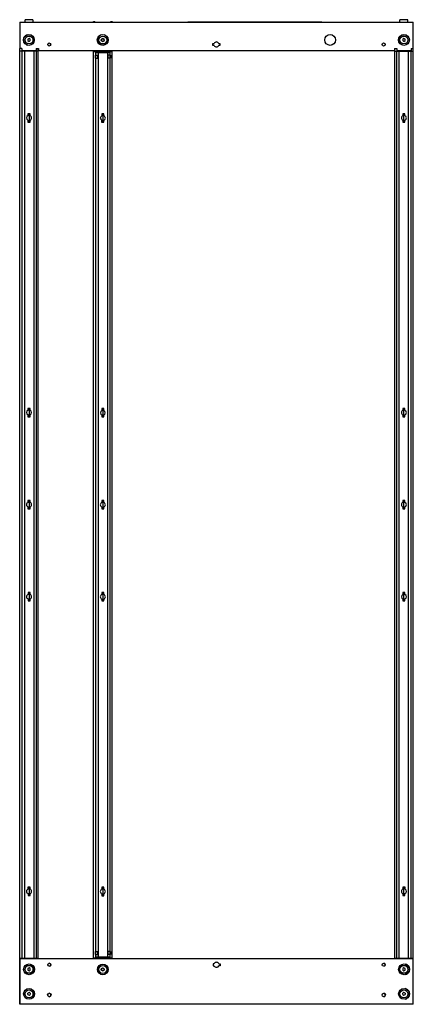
# Model space of a CAD drawing. Header units: millimetres. Extents: x 433 to 1233, y 155 to 2160.
import ezdxf

# ---------------------------------------------------------------- set-up
doc = ezdxf.new("R2010")
doc.units = ezdxf.units.MM
doc.header["$LTSCALE"] = 151.459401
doc.layers.get('0').update_dxf_attribs({"linetype": 'CONTINUOUS'})
doc.layers.add('INTFCLR_18', color=7, linetype='CONTINUOUS')

msp = doc.modelspace()

# ---------------------------------------------------------------- linework, layer by layer
at = {"color": 7}
for p, q in [((432.7, 2155), (432.7, 2101)), ((432.7, 2155), (1232.7, 2155)), ((443.7, 2155), (443.7, 2160)), ((459.7, 2160), (443.7, 2160)), ((459.7, 2160), (459.7, 2155)), ((582.7, 2155), (582.7, 2156)), ((582.7, 2156), (585.4, 2156)), ((582.9, 2155), (582.9, 2156)), ((585.4, 2155), (585.4, 2156)), ((617.7, 2155), (617.7, 2156)), ((617.7, 2156), (620.4, 2156)), ((617.9, 2156), (617.9, 2155)), ((620.4, 2156), (620.4, 2155)), ((774.4, 2155.5), (774.4, 2155)), ((774.4, 2155.5), (1046.9, 2155.5)), ((1046.9, 2155.5), (1046.9, 2155)), ((1205.9, 2155), (1205.9, 2160)), ((1221.9, 2160), (1205.9, 2160)), ((1221.9, 2155), (1221.9, 2160)), ((1232.7, 247.5), (1232.7, 2155)), ((599.3, 2129.2), (599.3, 2129.4)), ((441.3, 2115.2), (441.3, 2122.2)), ((451.7, 2121.6), (449.2, 2120.2)), ((449.2, 2120.2), (449.2, 2117.3)), ((449.2, 2117.3), (451.7, 2115.8)), ((454.2, 2120.2), (451.7, 2121.6)), ((451.7, 2115.8), (454.2, 2117.3)), ((454.2, 2117.3), (454.2, 2120.2)), ((462.1, 2121.2), (462.1, 2116.4)), ((591.3, 2115), (591.3, 2122)), ((601.7, 2121.4), (599.2, 2119.9)), ((599.2, 2119.9), (599.2, 2117)), ((599.2, 2117), (601.7, 2115.6)), ((604.2, 2119.9), (601.7, 2121.4)), ((601.7, 2115.6), (604.2, 2117)), ((604.2, 2117), (604.2, 2119.9)), ((612.1, 2121.2), (612.1, 2116.3)), ((825.5, 2107.3), (825.5, 2111.6)), ((825.5, 2111.6), (828.1, 2111.6)), ((828.1, 2107.3), (825.5, 2107.3)), ((837.3, 2111.6), (839.9, 2111.6)), ((839.9, 2107.3), (837.3, 2107.3)), ((839.9, 2111.6), (839.9, 2107.3)), ((1203.5, 2115.4), (1203.5, 2122.1)), ((1213.9, 2121.6), (1211.4, 2120.2)), ((1211.4, 2120.2), (1211.4, 2117.3)), ((1211.4, 2117.3), (1213.9, 2115.8)), ((1216.5, 2120.2), (1213.9, 2121.6)), ((1213.9, 2115.8), (1216.5, 2117.3)), ((1216.5, 2117.3), (1216.5, 2120.2)), ((1224.4, 2122.1), (1224.4, 2115.4)), ((436.9, 2101), (432.7, 2101)), ((432.7, 2097.5), (432.7, 2099)), ((432.9, 2099), (432.7, 2099)), ((432.9, 2097.5), (432.7, 2097.5)), ((432.9, 155), (432.9, 2101)), ((470.4, 2096), (432.9, 2096)), ((436.8, 2096), (436.8, 249)), ((436.9, 2101), (436.9, 2097.5)), ((436.9, 2097.5), (465.9, 2097.5)), ((442.1, 2096), (442.1, 249)), ((461.3, 2096), (461.3, 249)), ((465.9, 2101), (465.9, 2097.5)), ((465.9, 2101), (470.9, 2101)), ((466.6, 249), (466.6, 2096)), ((470.4, 247.5), (470.4, 2101)), ((470.9, 2099), (470.4, 2099)), ((470.4, 2097.5), (1195.2, 2097.5)), ((470.9, 2101), (470.9, 2097.5)), ((582.7, 247.5), (582.7, 2097.5)), ((582.9, 247.5), (582.9, 2097.5)), ((620.4, 2094.7), (582.9, 2094.7)), ((586.8, 2095.7), (583.9, 2095.7)), ((586.8, 2094.7), (586.8, 249.7)), ((616.2, 2092.7), (587.2, 2092.7)), ((592.1, 2092.7), (592.1, 251.7)), ((611.3, 2092.7), (611.3, 251.7)), ((620.4, 2095.7), (616.6, 2095.7)), ((616.6, 249.7), (616.6, 2094.7)), ((620.4, 247.5), (620.4, 2097.5)), ((1194.5, 2101), (1194.5, 2097.5)), ((1194.5, 2101), (1199.5, 2101)), ((1195.2, 2099), (1194.5, 2099)), ((1195.2, 247.5), (1195.2, 2101)), ((1195.2, 2096), (1232.7, 2096)), ((1199, 2096), (1199, 249)), ((1199.5, 2101), (1199.5, 2097.5)), ((1199.5, 2097.5), (1228.5, 2097.5)), ((1204.4, 249), (1204.4, 2096)), ((1223.5, 249), (1223.5, 2096)), ((1228.5, 2101), (1228.5, 2097.5)), ((1228.5, 2101), (1232.7, 2101)), ((1228.9, 249), (1228.9, 2096)), ((449.5, 1968.5), (449.5, 1964.6)), ((453.8, 1968.5), (449.5, 1968.5)), ((451.7, 1968.5), (451.7, 1951.5)), ((451.7, 1968.5), (451.7, 1951.5)), ((453.8, 1964.6), (453.8, 1968.5)), ((599.5, 1968.2), (599.5, 1964.4)), ((603.8, 1968.2), (599.5, 1968.2)), ((601.7, 1968.2), (601.7, 1951.2)), ((601.7, 1968.2), (601.7, 1951.2)), ((603.8, 1964.4), (603.8, 1968.2)), ((1211.8, 1968.5), (1211.8, 1964.6)), ((1216.1, 1968.5), (1211.8, 1968.5)), ((1213.9, 1951.5), (1213.9, 1968.5)), ((1213.9, 1951.5), (1213.9, 1968.5)), ((1216.1, 1964.6), (1216.1, 1968.5)), ((449.3, 1955.5), (449.3, 1951.5)), ((449.3, 1951.5), (453.8, 1951.5)), ((453.8, 1951.5), (453.8, 1955.4)), ((599.3, 1955.2), (599.3, 1951.2)), ((599.3, 1951.2), (603.8, 1951.2)), ((603.8, 1951.2), (603.8, 1955.1)), ((1211.8, 1955.4), (1211.8, 1951.5)), ((1211.8, 1951.5), (1216.1, 1951.5)), ((1216.1, 1951.5), (1216.1, 1955.4)), ((449.5, 1368.5), (449.5, 1364.6)), ((453.8, 1368.5), (449.5, 1368.5)), ((451.7, 1368.5), (451.7, 1351.5)), ((451.7, 1368.5), (451.7, 1351.5)), ((453.8, 1364.6), (453.8, 1368.5)), ((599.5, 1368.2), (599.5, 1364.3)), ((603.8, 1368.2), (599.5, 1368.2)), ((601.7, 1368.2), (601.7, 1351.2)), ((601.7, 1368.2), (601.7, 1351.2)), ((603.8, 1364.3), (603.8, 1368.2)), ((1216.1, 1368.5), (1211.8, 1368.5)), ((1211.8, 1368.5), (1211.8, 1364.6)), ((1213.9, 1351.5), (1213.9, 1368.5)), ((1213.9, 1351.5), (1213.9, 1368.5)), ((1216.1, 1364.6), (1216.1, 1368.5)), ((449.5, 1355.4), (449.5, 1351.5)), ((449.5, 1351.5), (453.8, 1351.5)), ((453.8, 1351.5), (453.8, 1355.4)), ((599.5, 1355.2), (599.5, 1351.2)), ((599.5, 1351.2), (603.8, 1351.2)), ((603.8, 1351.2), (603.8, 1355.2)), ((1211.8, 1355.4), (1211.8, 1351.5)), ((1211.8, 1351.5), (1216.1, 1351.5)), ((1216.1, 1351.5), (1216.1, 1355.4)), ((449.5, 1181), (449.5, 1177.1)), ((453.8, 1181), (449.5, 1181)), ((449.5, 1167.9), (449.5, 1164)), ((449.5, 1164), (453.8, 1164)), ((451.7, 1181), (451.7, 1164)), ((451.7, 1181), (451.7, 1164)), ((453.8, 1177.1), (453.8, 1181)), ((453.8, 1164), (453.8, 1167.9)), ((599.5, 1180.7), (599.5, 1176.9)), ((603.8, 1180.7), (599.5, 1180.7)), ((599.5, 1167.6), (599.5, 1163.7)), ((599.5, 1163.7), (603.8, 1163.7)), ((601.7, 1180.7), (601.7, 1163.7)), ((601.7, 1180.7), (601.7, 1163.7)), ((603.8, 1176.9), (603.8, 1180.7)), ((603.8, 1163.7), (603.8, 1167.6)), ((1216.1, 1181), (1211.8, 1181)), ((1211.8, 1181), (1211.8, 1177.1)), ((1211.8, 1167.9), (1211.8, 1164)), ((1211.8, 1164), (1216.1, 1164)), ((1213.9, 1164), (1213.9, 1181)), ((1213.9, 1164), (1213.9, 1181)), ((1216.1, 1177.1), (1216.1, 1181)), ((1216.1, 1164), (1216.1, 1167.9)), ((449.6, 993.5), (449.6, 989.6)), ((453.8, 993.5), (449.6, 993.5)), ((451.7, 993.5), (451.7, 976.5)), ((451.7, 993.5), (451.7, 976.5)), ((453.8, 989.6), (453.8, 993.5)), ((599.6, 993.3), (599.6, 989.4)), ((603.8, 993.3), (599.6, 993.3)), ((601.7, 993.3), (601.7, 976.3)), ((601.7, 993.3), (601.7, 976.3)), ((603.8, 989.4), (603.8, 993.3)), ((1216.1, 993.5), (1211.8, 993.5)), ((1211.8, 993.5), (1211.8, 989.6)), ((1213.9, 976.5), (1213.9, 993.5)), ((1213.9, 976.5), (1213.9, 993.5)), ((1216.1, 989.6), (1216.1, 993.5)), ((449.6, 980.4), (449.6, 976.5)), ((449.6, 976.5), (453.8, 976.5)), ((453.8, 976.5), (453.8, 980.4)), ((599.6, 980.1), (599.6, 976.3)), ((599.6, 976.3), (603.8, 976.3)), ((603.8, 976.3), (603.8, 980.1)), ((1211.8, 980.4), (1211.8, 976.5)), ((1211.8, 976.5), (1216.1, 976.5)), ((1216.1, 976.5), (1216.1, 980.4)), ((453.8, 393.5), (449.5, 393.5)), ((449.5, 393.5), (449.5, 389.6)), ((451.7, 393.5), (451.7, 376.5)), ((451.7, 393.5), (451.7, 376.5)), ((453.8, 389.6), (453.8, 393.5)), ((603.8, 393.2), (599.5, 393.2)), ((599.5, 393.2), (599.5, 389.4)), ((601.7, 393.2), (601.7, 376.2)), ((601.7, 393.2), (601.7, 376.2)), ((603.8, 389.4), (603.8, 393.2)), ((1216.3, 393.5), (1211.8, 393.5)), ((1211.8, 393.5), (1211.8, 389.6)), ((1213.9, 376.5), (1213.9, 393.5)), ((1213.9, 376.5), (1213.9, 393.5)), ((1216.3, 389.5), (1216.3, 393.5)), ((449.6, 380.4), (449.6, 376.5)), ((449.6, 376.5), (453.9, 376.5)), ((453.9, 376.5), (453.9, 380.4)), ((599.6, 380.1), (599.6, 376.2)), ((599.6, 376.2), (603.9, 376.2)), ((603.9, 376.2), (603.9, 380.1)), ((1211.8, 380.4), (1211.8, 376.5)), ((1211.8, 376.5), (1216.1, 376.5)), ((1216.1, 376.5), (1216.1, 380.4)), ((1232.9, 247.5), (432.7, 247.5)), ((432.7, 247.5), (432.7, 155)), ((432.9, 249), (470.4, 249)), ((582.9, 249.7), (620.4, 249.7)), ((582.9, 248.7), (586.8, 248.7)), ((587.2, 251.7), (616.2, 251.7)), ((616.6, 248.7), (619.5, 248.7)), ((1195.2, 249), (1232.7, 249)), ((1232.9, 155), (1232.9, 247.5)), ((441.3, 222.9), (441.3, 229.6)), ((451.7, 229.1), (449.2, 227.7)), ((449.2, 227.7), (449.2, 224.8)), ((449.2, 224.8), (451.7, 223.3)), ((454.2, 227.7), (451.7, 229.1)), ((451.7, 223.3), (454.2, 224.8)), ((454.2, 224.8), (454.2, 227.7)), ((462.1, 229.6), (462.1, 222.9)), ((591.3, 222.6), (591.3, 229.4)), ((601.7, 228.9), (599.2, 227.4)), ((599.2, 227.4), (599.2, 224.5)), ((599.2, 224.5), (601.7, 223.1)), ((604.2, 227.4), (601.7, 228.9)), ((601.7, 223.1), (604.2, 224.5)), ((604.2, 224.5), (604.2, 227.4)), ((612.1, 229.4), (612.1, 222.6)), ((828.3, 237.6), (825.8, 237.6)), ((825.8, 237.6), (825.8, 233.3)), ((825.8, 233.3), (828.3, 233.3)), ((837.3, 237.6), (840.1, 237.6)), ((840.1, 233.3), (837.3, 233.3)), ((839.9, 237.6), (839.9, 233.3)), ((840.1, 237.6), (840.1, 233.3)), ((1203.5, 223.8), (1203.5, 228.7)), ((1213.9, 229.1), (1211.4, 227.7)), ((1211.4, 227.7), (1211.4, 224.8)), ((1211.4, 224.8), (1213.9, 223.3)), ((1216.5, 227.7), (1213.9, 229.1)), ((1213.9, 223.3), (1216.5, 224.8)), ((1216.5, 224.8), (1216.5, 227.7)), ((1224.4, 229.7), (1224.4, 222.7)), ((441.3, 179.6), (441.3, 172.9)), ((451.7, 179.1), (449.2, 177.7)), ((449.2, 174.8), (449.2, 177.7)), ((449.2, 174.8), (451.7, 173.3)), ((454.2, 177.7), (451.7, 179.1)), ((451.7, 173.3), (454.2, 174.8)), ((454.2, 177.7), (454.2, 174.8)), ((462.1, 172.9), (462.1, 179.6)), ((1203.5, 178.7), (1203.5, 173.8)), ((1213.9, 179.1), (1211.4, 177.7)), ((1211.4, 174.8), (1211.4, 177.7)), ((1211.4, 174.8), (1213.9, 173.3)), ((1216.5, 177.7), (1213.9, 179.1)), ((1213.9, 173.3), (1216.5, 174.8)), ((1216.5, 177.7), (1216.5, 174.8)), ((1224.4, 172.7), (1224.4, 179.7)), ((432.9, 156.5), (432.7, 156.5)), ((1232.9, 155), (432.7, 155))]:
    msp.add_line(p, q, dxfattribs=at)
for centre, radius in [((451.4, 2118.7), 11), ((451.7, 2118.7), 8.14), ((451.7, 2118.7), 8), ((601.4, 2118.7), 11), ((601.7, 2118.5), 8.14), ((601.7, 2118.5), 8), ((1063.9, 2118.7), 11), ((1214, 2118.7), 11), ((1213.9, 2118.7), 8.14), ((1213.9, 2118.7), 8), ((492.7, 2109.5), 3.15), ((1172.7, 2109.5), 3.15), ((451.7, 226.2), 11), ((451.7, 226.2), 8.14), ((451.7, 226.2), 8), ((492.9, 235.5), 3.15), ((601.7, 226), 11), ((601.7, 226), 8.14), ((601.7, 226), 8), ((1172.9, 235.5), 3.15), ((1214.2, 226.2), 11), ((1213.9, 226.2), 8.14), ((1213.9, 226.2), 8), ((451.7, 176.2), 11), ((451.7, 176.2), 8.14), ((451.7, 176.2), 8), ((1214.2, 176.2), 11), ((1213.9, 176.2), 8.14), ((1213.9, 176.2), 8), ((492.9, 174), 3.5), ((1172.9, 174), 3.5)]:
    msp.add_circle(centre, radius, dxfattribs=at)
for centre, radius, start, end in [((451.7, 2118.7), 11, 102.6023, 161.447), ((601.7, 2118.5), 11, 102.6023, 161.447), ((601.7, 2118.5), 11, 54.2726, 77.3977), ((451.7, 2118.7), 11, 198.553, 257.3977), ((601.7, 2118.5), 10.6, 174.7469, 185.5485), ((601.7, 2118.5), 11, 198.553, 226.075), ((601.7, 2118.5), 10.6, 342.1893, 5.5485), ((832.7, 2109.5), 5.1, 24.9337, 155.0663), ((832.7, 2109.5), 5.1, 204.9337, 335.0663), ((451.7, 1960), 5.1, 115.0576, 242.5623), ((451.7, 1960), 5.1, 294.9337, 65.0663), ((601.7, 1959.7), 5.1, 115.0576, 242.5623), ((601.7, 1959.7), 5.1, 294.9337, 65.0663), ((1213.9, 1960), 5.1, 115.1939, 245.0663), ((1213.9, 1960), 5.1, 294.9337, 65.326), ((451.7, 1360), 5.05, 115.1977, 244.7981), ((451.7, 1360), 5.05, 295.1977, 64.7981), ((601.7, 1359.7), 5.05, 115.1977, 244.7981), ((601.7, 1359.7), 5.05, 295.1977, 64.7981), ((1213.9, 1360), 5.1, 114.8717, 245.1283), ((1213.9, 1360), 5.1, 294.8717, 65.1283), ((451.7, 1172.5), 5.1, 114.9337, 245.0663), ((451.7, 1172.5), 5.1, 294.9337, 65.0663), ((601.7, 1172.2), 5.1, 114.9337, 245.0663), ((601.7, 1172.2), 5.1, 294.9337, 65.0663), ((1213.9, 1172.5), 5.1, 114.9337, 245.0663), ((1213.9, 1172.5), 5.1, 294.9337, 65.0663), ((451.7, 985), 5.1, 114.8717, 245.1283), ((451.7, 985), 5.1, 294.8717, 65.1283), ((601.7, 984.7), 5.1, 114.8717, 245.1283), ((601.7, 984.7), 5.1, 294.8717, 65.1283), ((1213.9, 985), 5.05, 115.1977, 244.7981), ((1213.9, 985), 5.05, 295.1977, 64.7981), ((451.7, 385), 5.1, 114.9337, 245.326), ((451.7, 385), 5.1, 295.1939, 65.0663), ((601.7, 384.7), 5.1, 114.9337, 245.326), ((601.7, 384.7), 5.1, 295.1939, 65.0663), ((1213.9, 385), 5.1, 114.9337, 245.0663), ((1213.9, 385), 5.1, 295.0576, 62.5623), ((492.7, 235.5), 3.15, 272.2818, 87.3095), ((601.7, 226), 10.6, 174.7469, 185.5485), ((601.7, 226), 10.6, 354.7469, 5.5485), ((832.9, 235.5), 5.1, 24.9337, 155.0663), ((832.9, 235.5), 5.1, 204.9337, 335.0663), ((832.7, 235.5), 5.1, 282.8805, 335.0663), ((832.7, 235.5), 5.1, 24.9337, 51.1508), ((1172.7, 235.5), 3.15, 272.2803, 87.3081), ((1213.9, 226.2), 11, 18.553, 77.3977), ((1213.9, 226.2), 11, 282.6023, 341.447), ((1213.9, 176.2), 11, 18.553, 77.3977), ((492.7, 174), 3.5, 272.0294, 87.5579), ((1172.7, 174), 3.5, 272.0282, 87.5566), ((1213.9, 176.2), 11, 282.6023, 341.447)]:
    msp.add_arc(centre, radius, start, end, dxfattribs=at)
at = {"layer": 'INTFCLR_18', "color": 7}
for p, q in [((585.9, 2087.7), (585.9, 2081.7)), ((585.9, 2087.7), (591.2, 2087.7)), ((586.2, 2087.7), (586.2, 2081.7)), ((590.9, 2087.7), (590.9, 2081.7)), ((591.2, 2087.7), (591.2, 2081.7)), ((611.9, 2087.7), (611.9, 2081.7)), ((617.2, 2087.7), (611.9, 2087.7)), ((612.2, 2087.7), (612.2, 2081.7)), ((616.9, 2087.7), (616.9, 2081.7)), ((617.2, 2087.7), (617.2, 2081.7)), ((585.9, 2081.7), (591.2, 2081.7)), ((617.2, 2081.7), (611.9, 2081.7)), ((585.9, 262.7), (591.2, 262.7)), ((585.9, 262.7), (585.9, 256.7)), ((586.2, 262.7), (586.2, 256.7)), ((590.9, 262.7), (590.9, 256.7)), ((591.2, 262.7), (591.2, 256.7)), ((617.2, 262.7), (611.9, 262.7)), ((611.9, 262.7), (611.9, 256.7)), ((612.2, 262.7), (612.2, 256.7)), ((616.9, 262.7), (616.9, 256.7)), ((617.2, 262.7), (617.2, 256.7)), ((585.9, 256.7), (591.2, 256.7)), ((617.2, 256.7), (611.9, 256.7))]:
    msp.add_line(p, q, dxfattribs=at)
for centre in [(601.4, 2118.5), (601.7, 2118.5), (601.4, 226), (601.7, 226)]:
    msp.add_circle(centre, 3, dxfattribs=at)

doc.saveas('drawing.dxf')
